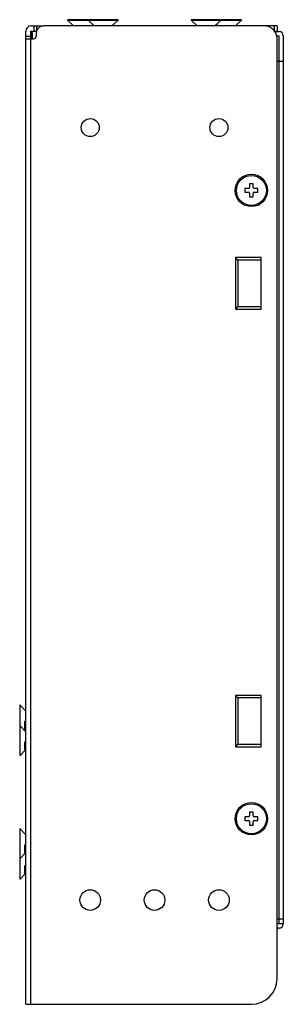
# Model space of a CAD drawing. Header units: millimetres. Extents: x 57 to 108, y 19 to 210.
import ezdxf

# ---------------------------------------------------------------- set-up
doc = ezdxf.new("R2010")
doc.units = ezdxf.units.MM
doc.header["$LTSCALE"] = 14.843446
doc.layers.get('0').update_dxf_attribs({"linetype": 'CONTINUOUS'})

msp = doc.modelspace()

# ---------------------------------------------------------------- linework, layer by layer
at = {"color": 7}
for p, q in [((59.33, 208.53), (61.83, 208.53)), ((59.92, 207.53), (59.92, 208.53)), ((60.4, 208.53), (60.4, 207.53)), ((107.13, 208.53), (61.83, 208.53)), ((66.42, 209.73), (66.42, 209.65)), ((76.24, 209.73), (66.42, 209.73)), ((67.6, 208.55), (66.42, 209.65)), ((66.42, 209.65), (76.24, 209.65)), ((70.42, 209.73), (70.42, 209.65)), ((71.6, 208.55), (70.42, 209.65)), ((71.06, 208.55), (71.33, 208.8)), ((75.06, 208.55), (76.24, 209.65)), ((76.24, 209.73), (76.24, 209.65)), ((90.42, 209.73), (90.42, 209.65)), ((100.24, 209.73), (90.42, 209.73)), ((91.6, 208.55), (90.42, 209.65)), ((90.42, 209.65), (100.24, 209.65)), ((95.06, 208.55), (96.24, 209.65)), ((95.6, 208.55), (95.33, 208.8)), ((96.24, 209.73), (96.24, 209.65)), ((99.06, 208.55), (100.24, 209.65)), ((100.24, 209.73), (100.24, 209.65)), ((106.63, 207.53), (106.63, 208.53)), ((107.13, 208.53), (107.13, 207.53)), ((58.33, 18.53), (58.33, 207.53)), ((58.33, 206.53), (59.33, 206.53)), ((59.33, 18.53), (59.33, 207.53)), ((59.33, 207.53), (60.4, 207.53)), ((59.43, 207.23), (59.43, 206.03)), ((59.43, 207.23), (59.62, 207.23)), ((59.62, 206.03), (59.62, 207.23)), ((60.33, 207.03), (60.33, 206.53)), ((106.63, 207.53), (107.13, 207.53)), ((106.68, 207.43), (107.53, 207.43)), ((106.94, 206.63), (107.53, 206.63)), ((107.53, 34.13), (107.53, 206.63)), ((108.33, 206.63), (108.33, 34.13)), ((58.33, 206.03), (59.83, 206.03)), ((59.62, 206.23), (59.43, 206.23)), ((107.13, 23.53), (107.13, 206.03)), ((107.53, 201.67), (107.13, 201.67)), ((108.33, 201.63), (107.13, 201.63)), ((101.78, 177.83), (101.78, 177.13)), ((102.48, 177.83), (101.78, 177.83)), ((102.48, 177.13), (102.48, 177.83)), ((100.88, 176.93), (100.88, 176.23)), ((101.58, 176.93), (100.88, 176.93)), ((100.88, 176.23), (101.58, 176.23)), ((101.78, 176.03), (101.78, 175.33)), ((102.48, 175.33), (102.48, 176.03)), ((103.38, 176.93), (102.68, 176.93)), ((102.68, 176.23), (103.38, 176.23)), ((103.38, 176.23), (103.38, 176.93)), ((101.78, 175.33), (102.48, 175.33)), ((99.03, 163.53), (99.03, 153.53)), ((99.53, 163.03), (99.03, 163.53)), ((104.03, 163.53), (99.03, 163.53)), ((99.53, 163.03), (99.53, 154.03)), ((104.03, 163.03), (99.53, 163.03)), ((104.03, 153.53), (104.03, 163.53)), ((99.53, 154.03), (99.03, 153.53)), ((99.03, 153.53), (104.03, 153.53)), ((99.53, 154.03), (104.03, 154.03)), ((104.03, 78.53), (99.03, 78.53)), ((99.53, 78.03), (99.03, 78.53)), ((99.03, 78.53), (99.03, 68.53)), ((104.03, 68.53), (104.03, 78.53)), ((57.22, 76.64), (57.13, 76.64)), ((57.13, 76.64), (57.13, 66.82)), ((58.31, 75.47), (57.22, 76.64)), ((57.22, 66.82), (57.22, 76.64)), ((104.03, 78.03), (99.53, 78.03)), ((99.53, 78.03), (99.53, 69.03)), ((58.14, 73.49), (58.33, 73.52)), ((57.22, 72.64), (57.13, 72.64)), ((58.31, 71.47), (57.22, 72.64)), ((58.19, 71.86), (58.07, 71.73)), ((58.19, 71.87), (58.33, 72.1)), ((58.19, 71.87), (58.19, 71.86)), ((58.14, 69.49), (58.33, 69.52)), ((99.53, 69.03), (99.03, 68.53)), ((99.53, 69.03), (104.03, 69.03)), ((58.19, 67.86), (57.22, 66.82)), ((58.19, 67.87), (58.33, 68.1)), ((58.19, 67.87), (58.19, 67.86)), ((99.03, 68.53), (104.03, 68.53)), ((57.22, 66.82), (57.13, 66.82)), ((102.48, 55.83), (101.78, 55.83)), ((101.78, 55.83), (101.78, 55.13)), ((102.48, 55.13), (102.48, 55.83)), ((101.58, 54.93), (100.88, 54.93)), ((100.88, 54.93), (100.88, 54.23)), ((100.88, 54.23), (101.58, 54.23)), ((101.78, 54.03), (101.78, 53.33)), ((102.48, 53.33), (102.48, 54.03)), ((103.38, 54.93), (102.68, 54.93)), ((102.68, 54.23), (103.38, 54.23)), ((103.38, 54.23), (103.38, 54.93)), ((57.22, 52.64), (57.13, 52.64)), ((57.13, 52.64), (57.13, 42.82)), ((58.31, 51.47), (57.22, 52.64)), ((57.22, 42.82), (57.22, 52.64)), ((101.78, 53.33), (102.48, 53.33)), ((58.19, 47.86), (57.22, 46.82)), ((58.14, 49.49), (58.33, 49.52)), ((58.19, 47.87), (58.33, 48.1)), ((58.19, 47.87), (58.19, 47.86)), ((57.22, 46.82), (57.13, 46.82)), ((58.31, 47.47), (58.07, 47.73)), ((58.14, 45.49), (58.33, 45.52)), ((58.19, 43.87), (58.33, 44.1)), ((57.22, 42.82), (57.13, 42.82)), ((58.19, 43.86), (57.22, 42.82)), ((58.19, 43.87), (58.19, 43.86)), ((107.13, 35.13), (108.33, 35.13)), ((108.33, 34.13), (107.13, 34.13)), ((107.53, 33.33), (107.13, 33.33)), ((107.13, 33.23), (107.33, 33.23)), ((107.33, 33.33), (107.33, 33.23)), ((58.33, 18.53), (102.13, 18.53))]:
    msp.add_line(p, q, dxfattribs=at)
for centre, radius in [((70.83, 188.78), 1.75), ((95.83, 188.78), 1.75), ((102.13, 176.58), 3.15), ((102.13, 176.58), 2.91), ((102.13, 54.58), 3.15), ((102.13, 54.58), 2.91), ((70.83, 38.78), 2), ((83.33, 38.78), 2), ((95.83, 38.78), 2)]:
    msp.add_circle(centre, radius, dxfattribs=at)
for centre, radius, start, end in [((59.33, 207.53), 1, 90, 180), ((61.83, 207.03), 1.5, 90, 180), ((104.63, 206.03), 2.5, 0, 90), ((59.83, 206.53), 0.5, 270, 360), ((107.53, 206.63), 0.8, 0, 90), ((101.58, 177.13), 0.2, 270, 360), ((101.58, 176.03), 0.2, 0, 90), ((102.68, 177.13), 0.2, 180, 270), ((102.68, 176.03), 0.2, 90, 180), ((101.58, 55.13), 0.2, 270, 360), ((101.58, 54.03), 0.2, 0, 90), ((102.68, 55.13), 0.2, 180, 270), ((102.68, 54.03), 0.2, 90, 180), ((107.53, 34.13), 0.8, 270, 360), ((102.13, 23.53), 5, 270, 360)]:
    msp.add_arc(centre, radius, start, end, dxfattribs=at)
for points, knots in [([(58.19, 71.86), (58.19, 71.86), (58.19, 71.86), (58.19, 71.86), (58.18, 71.86), (58.18, 71.87), (58.18, 71.87), (58.18, 71.89), (58.18, 71.9), (58.17, 71.92), (58.17, 71.94), (58.17, 71.97), (58.17, 72), (58.16, 72.03), (58.16, 72.07), (58.16, 72.13), (58.16, 72.21), (58.15, 72.31), (58.15, 72.43), (58.15, 72.56), (58.14, 72.7), (58.14, 72.9), (58.14, 73.16), (58.14, 73.38), (58.14, 73.49)], [0, 0, 0, 0, 0.001117, 0.002001, 0.003042, 0.004511, 0.009063, 0.015936, 0.025173, 0.036771, 0.050717, 0.066985, 0.085544, 0.106361, 0.129396, 0.154592, 0.211244, 0.275825, 0.34779, 0.426518, 0.511339, 0.601528, 0.794869, 1, 1, 1, 1]), ([(58.33, 72.52), (58.33, 72.58), (58.32, 72.73), (58.3, 73.06), (58.28, 73.32), (58.28, 73.51)], [0, 0, 0, 0, 0.196957, 0.433777, 1, 1, 1, 1]), ([(58.19, 67.86), (58.19, 67.86), (58.19, 67.86), (58.19, 67.86), (58.18, 67.86), (58.18, 67.87), (58.18, 67.87), (58.18, 67.89), (58.18, 67.9), (58.17, 67.92), (58.17, 67.94), (58.17, 67.97), (58.17, 68), (58.16, 68.03), (58.16, 68.07), (58.16, 68.13), (58.16, 68.21), (58.15, 68.31), (58.15, 68.43), (58.15, 68.56), (58.14, 68.7), (58.14, 68.9), (58.14, 69.16), (58.14, 69.38), (58.14, 69.49)], [0, 0, 0, 0, 0.001117, 0.002001, 0.003042, 0.004511, 0.009063, 0.015936, 0.025173, 0.036771, 0.050717, 0.066985, 0.085544, 0.106361, 0.129396, 0.154592, 0.211244, 0.275825, 0.34779, 0.426518, 0.511339, 0.601528, 0.794869, 1, 1, 1, 1]), ([(58.33, 68.52), (58.33, 68.58), (58.32, 68.73), (58.3, 69.06), (58.28, 69.32), (58.28, 69.51)], [0, 0, 0, 0, 0.196957, 0.433777, 1, 1, 1, 1]), ([(58.19, 47.86), (58.19, 47.86), (58.19, 47.86), (58.19, 47.86), (58.18, 47.86), (58.18, 47.87), (58.18, 47.87), (58.18, 47.89), (58.18, 47.9), (58.17, 47.92), (58.17, 47.94), (58.17, 47.97), (58.17, 48), (58.16, 48.03), (58.16, 48.07), (58.16, 48.13), (58.16, 48.21), (58.15, 48.31), (58.15, 48.43), (58.15, 48.56), (58.14, 48.7), (58.14, 48.9), (58.14, 49.16), (58.14, 49.38), (58.14, 49.49)], [0, 0, 0, 0, 0.001117, 0.002001, 0.003042, 0.004511, 0.009063, 0.015936, 0.025173, 0.036771, 0.050717, 0.066985, 0.085544, 0.106361, 0.129396, 0.154592, 0.211244, 0.275825, 0.34779, 0.426518, 0.511339, 0.601528, 0.794869, 1, 1, 1, 1]), ([(58.33, 48.52), (58.33, 48.58), (58.32, 48.73), (58.3, 49.06), (58.28, 49.32), (58.28, 49.51)], [0, 0, 0, 0, 0.196957, 0.433777, 1, 1, 1, 1]), ([(58.19, 43.86), (58.19, 43.86), (58.19, 43.86), (58.19, 43.86), (58.18, 43.86), (58.18, 43.87), (58.18, 43.87), (58.18, 43.89), (58.18, 43.9), (58.17, 43.92), (58.17, 43.94), (58.17, 43.97), (58.17, 44), (58.16, 44.03), (58.16, 44.07), (58.16, 44.13), (58.16, 44.21), (58.15, 44.31), (58.15, 44.43), (58.15, 44.56), (58.14, 44.7), (58.14, 44.9), (58.14, 45.16), (58.14, 45.38), (58.14, 45.49)], [0, 0, 0, 0, 0.001117, 0.002001, 0.003042, 0.004511, 0.009063, 0.015936, 0.025173, 0.036771, 0.050717, 0.066985, 0.085544, 0.106361, 0.129396, 0.154592, 0.211244, 0.275825, 0.34779, 0.426518, 0.511339, 0.601528, 0.794869, 1, 1, 1, 1]), ([(58.33, 44.52), (58.33, 44.58), (58.32, 44.73), (58.3, 45.06), (58.28, 45.32), (58.28, 45.51)], [0, 0, 0, 0, 0.196957, 0.433777, 1, 1, 1, 1])]:
    msp.add_open_spline(points, degree=3, knots=knots, dxfattribs=at)

doc.saveas('drawing.dxf')
